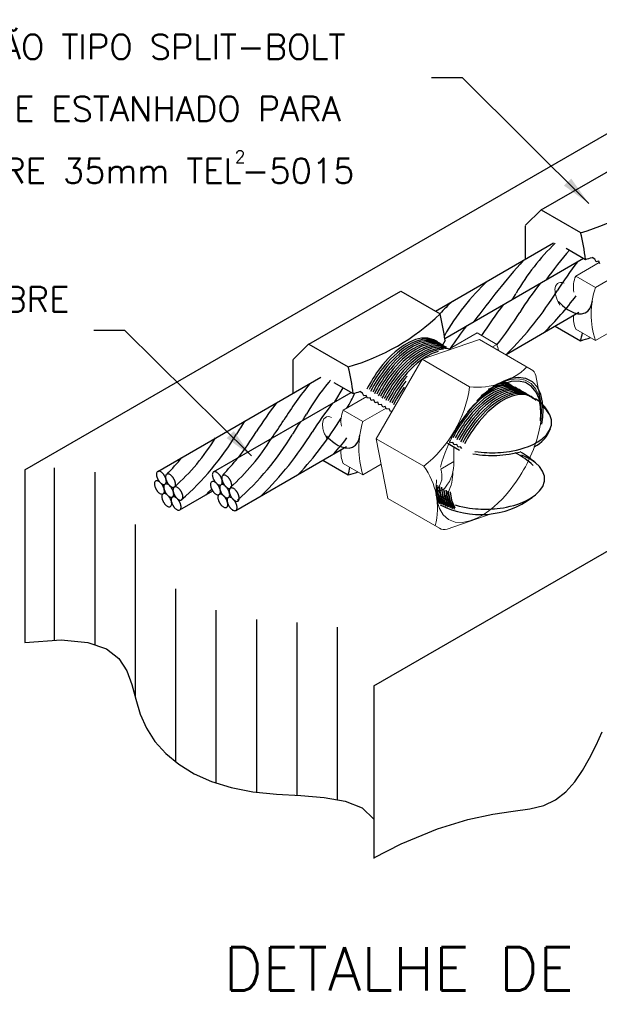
# Model space of a CAD drawing. Header units: millimetres. Extents: x 659 to 1031, y -73 to 11.
# Tile 103 of 141: x 946.49 to 951.15, y -65.43 to -57.5. Entities that reach past the tile are written whole.
import ezdxf

# ---------------------------------------------------------------- set-up
doc = ezdxf.new("R2010")
doc.units = ezdxf.units.MM
doc.header["$MEASUREMENT"] = 0
doc.linetypes.add('NULL', pattern=[0])
for name, color, linetype, lineweight in [('C01', 1, 'Continuous', 30), ('C02', 2, 'Continuous', 30), ('C025', 54, 'Continuous', 5), ('C03', 3, 'Continuous', 30), ('C04', 4, 'Continuous', 30)]:
    doc.layers.add(name, color=color, linetype=linetype, lineweight=lineweight)
doc.styles.add('ROMANS', font='ROMANS')

msp = doc.modelspace()

# ---------------------------------------------------------------- hatches: boundary and pattern name
at = {"layer": 'C02', "linetype": 'Continuous'}
for points in [[(950.9281, -58.7747), (950.8707, -58.8317), (951.0703, -58.9752), (950.9281, -58.7747), (950.9281, -58.7747)], [(948.2104, -60.8088), (948.1531, -60.8657), (948.3525, -61.0092), (948.2103, -60.8088), (948.2103, -60.8088)]]:
    msp.add_hatch(color=2, dxfattribs=at).paths.add_polyline_path(points)

# ---------------------------------------------------------------- linework, layer by layer
at = {"layer": 'C01'}
for p, q in [((949.0234, -60.5743), (949.0908, -60.4601)), ((946.7644, -61.1045), (946.7644, -62.4953)), ((947.0902, -61.1385), (947.0902, -62.5293)), ((947.4159, -61.5608), (947.4159, -62.9516)), ((947.7416, -62.0797), (947.7416, -63.4705)), ((948.0673, -62.2517), (948.0673, -63.6425)), ((948.3931, -62.3256), (948.3931, -63.7164)), ((948.7188, -62.3514), (948.7188, -63.7422)), ((949.0444, -62.3876), (949.0444, -63.7785))]:
    msp.add_line(p, q, dxfattribs=at)
for points in [[(949.8619, -60.102), (949.8221, -60.0737), (949.7748, -60.0599), (949.7239, -60.0604), (949.6732, -60.0724), (949.6256, -60.0923), (949.5825, -60.1169), (949.5442, -60.1436), (949.5106, -60.1708), (949.4811, -60.1977), (949.4551, -60.2238), (949.432, -60.2489), (949.4114, -60.2731), (949.3927, -60.2964), (949.3757, -60.3189), (949.36, -60.3409), (949.3455, -60.3625), (949.3317, -60.3839), (949.3187, -60.4054), (949.3063, -60.427), (949.2942, -60.4489), (949.2826, -60.4716)], [(949.8762, -60.1106), (949.8368, -60.0829), (949.79, -60.0694), (949.7399, -60.0697), (949.6899, -60.0813), (949.6428, -60.1008), (949.6001, -60.1248), (949.562, -60.1511), (949.5286, -60.1779), (949.499, -60.2045), (949.473, -60.2303), (949.45, -60.2552), (949.4293, -60.2791), (949.4106, -60.3022), (949.3937, -60.3246), (949.3781, -60.3463), (949.3634, -60.3677), (949.3497, -60.3889), (949.3368, -60.4099), (949.3243, -60.4312), (949.3124, -60.4528), (949.3008, -60.4749)], [(949.8616, -60.0972), (949.8151, -60.0802), (949.764, -60.078), (949.7126, -60.0882), (949.6638, -60.1072), (949.6195, -60.1314), (949.5801, -60.1581), (949.5454, -60.1856), (949.5151, -60.2129), (949.4884, -60.2393), (949.4648, -60.2648), (949.4437, -60.2893), (949.4247, -60.3129), (949.4073, -60.3357), (949.3915, -60.358), (949.3767, -60.3798), (949.3628, -60.4015), (949.3496, -60.4231), (949.3369, -60.4449), (949.3248, -60.467), (949.313, -60.4899)], [(949.9036, -60.1257), (949.8615, -60.0984), (949.8118, -60.0866), (949.759, -60.0896), (949.7074, -60.1041), (949.6593, -60.1261), (949.6163, -60.1523), (949.5784, -60.1801), (949.5452, -60.2082), (949.5162, -60.2356), (949.4907, -60.2621), (949.468, -60.2875), (949.4478, -60.312), (949.4294, -60.3356), (949.4127, -60.3586), (949.3972, -60.381), (949.3827, -60.4031), (949.369, -60.4252), (949.356, -60.4474), (949.3434, -60.4699), (949.3313, -60.493)], [(949.8926, -60.1151), (949.8461, -60.098), (949.795, -60.0956), (949.7435, -60.1058), (949.6947, -60.1248), (949.6503, -60.149), (949.6108, -60.1758), (949.5762, -60.2032), (949.5458, -60.2305), (949.519, -60.257), (949.4955, -60.2825), (949.4744, -60.307), (949.4553, -60.3306), (949.438, -60.3535), (949.422, -60.3758), (949.4072, -60.3976), (949.3933, -60.4193), (949.3801, -60.4409), (949.3676, -60.4627), (949.3553, -60.4849), (949.3435, -60.5078)], [(949.8726, -60.1095), (949.8223, -60.104), (949.7706, -60.1116), (949.7211, -60.1288), (949.6757, -60.152), (949.635, -60.1783), (949.5994, -60.2058), (949.5681, -60.2331), (949.5405, -60.2597), (949.5162, -60.2854), (949.4946, -60.3101), (949.4752, -60.3339), (949.4575, -60.3569), (949.4413, -60.3793), (949.4263, -60.4012), (949.4121, -60.4228), (949.3988, -60.4444), (949.3861, -60.4661), (949.3738, -60.4882), (949.3619, -60.5108)], [(949.9231, -60.1332), (949.8766, -60.1161), (949.8256, -60.1138), (949.774, -60.124), (949.7252, -60.1429), (949.6808, -60.1671), (949.6414, -60.1939), (949.6067, -60.2214), (949.5763, -60.2487), (949.5496, -60.2751), (949.526, -60.3007), (949.5049, -60.3252), (949.4858, -60.3488), (949.4685, -60.3716), (949.4525, -60.3939), (949.4377, -60.4158), (949.4238, -60.4374), (949.4106, -60.4591), (949.3981, -60.4809), (949.3859, -60.5031), (949.374, -60.5259)], [(949.9031, -60.1277), (949.8528, -60.1221), (949.8011, -60.1297), (949.7516, -60.1469), (949.7062, -60.1702), (949.6655, -60.1965), (949.6299, -60.2239), (949.5986, -60.2513), (949.571, -60.2779), (949.5468, -60.3036), (949.5251, -60.3283), (949.5057, -60.3521), (949.488, -60.3751), (949.4718, -60.3974), (949.4568, -60.4193), (949.4426, -60.441), (949.4293, -60.4626), (949.4166, -60.4843), (949.4043, -60.5063), (949.3925, -60.5289)], [(949.9536, -60.1514), (949.9071, -60.1343), (949.8561, -60.132), (949.8046, -60.1422), (949.7557, -60.1611), (949.7113, -60.1853), (949.6719, -60.2121), (949.6372, -60.2396), (949.6068, -60.2669), (949.5801, -60.2933), (949.5565, -60.3188), (949.5354, -60.3434), (949.5164, -60.367), (949.499, -60.3898), (949.483, -60.4121), (949.4683, -60.434), (949.4543, -60.4556), (949.4412, -60.4773), (949.4286, -60.4991), (949.4164, -60.5213), (949.4045, -60.5441)], [(949.9336, -60.1458), (949.8833, -60.1403), (949.8317, -60.1479), (949.7821, -60.1651), (949.7367, -60.1884), (949.696, -60.2147), (949.6604, -60.2421), (949.6292, -60.2694), (949.6016, -60.2961), (949.5773, -60.3217), (949.5557, -60.3464), (949.5363, -60.3702), (949.5186, -60.3932), (949.5023, -60.4156), (949.4873, -60.4375), (949.4731, -60.4591), (949.4598, -60.4807), (949.4471, -60.5024), (949.4348, -60.5245), (949.423, -60.5471)], [(949.8987, -60.1487), (949.8463, -60.1565), (949.7961, -60.1742), (949.7501, -60.1979), (949.7092, -60.2247), (949.6733, -60.2525), (949.642, -60.2802), (949.6144, -60.3072), (949.5901, -60.3332), (949.5685, -60.3581), (949.549, -60.3821), (949.5313, -60.4053), (949.515, -60.4279), (949.5, -60.4501), (949.4858, -60.472), (949.4724, -60.494), (949.4596, -60.5161), (949.4473, -60.5385), (949.4354, -60.5617)], [(949.8566, -60.1668), (949.8077, -60.1848), (949.7631, -60.2083), (949.7233, -60.2346), (949.6884, -60.2619), (949.6576, -60.289), (949.6306, -60.3154), (949.6067, -60.3408), (949.5853, -60.3653), (949.5662, -60.3888), (949.5487, -60.4116), (949.5326, -60.4338), (949.5177, -60.4556), (949.5038, -60.4771), (949.4905, -60.4985), (949.4779, -60.5201), (949.4658, -60.542), (949.454, -60.5644)], [(949.6073, -60.3663), (949.5862, -60.3917), (949.5673, -60.4161), (949.5499, -60.4398), (949.5339, -60.463), (949.519, -60.4858), (949.505, -60.5087), (949.4916, -60.5316), (949.4788, -60.555), (949.4663, -60.5791)], [(949.5977, -60.4055), (949.58, -60.4285), (949.5638, -60.4508), (949.5488, -60.4727), (949.5347, -60.4943), (949.5214, -60.5159), (949.5087, -60.5376), (949.4965, -60.5596), (949.4846, -60.5822)], [(950.4799, -60.4615), (950.4354, -60.435), (950.3837, -60.4251), (950.3295, -60.4303)], [(950.4695, -60.4573), (950.4246, -60.4279), (950.3712, -60.4163)], [(950.4625, -60.4571), (950.4312, -60.4304), (950.3938, -60.4136)], [(949.5824, -60.4562), (949.5659, -60.48), (949.5505, -60.5034), (949.536, -60.5267), (949.5223, -60.5501), (949.5092, -60.574), (949.4963, -60.5985)], [(950.5488, -60.5038), (950.5081, -60.4749), (950.4595, -60.4613), (950.4073, -60.4625), (950.3557, -60.4755), (950.3075, -60.4965), (950.264, -60.522), (950.2256, -60.5494), (950.1919, -60.5773), (950.1625, -60.6046), (950.1365, -60.6311), (950.1135, -60.6566), (950.093, -60.681), (950.0745, -60.7046), (950.0575, -60.7275), (950.0419, -60.7498), (950.0272, -60.7719), (950.0134, -60.7937), (950.0004, -60.8156), (949.9879, -60.8379), (949.9757, -60.8606)], [(950.5641, -60.5127), (950.5239, -60.4842), (950.4761, -60.4704), (950.4247, -60.4712), (950.3735, -60.4836), (950.3257, -60.504), (950.2823, -60.5289), (950.244, -60.5559), (950.2103, -60.5834), (950.1808, -60.6105), (950.1549, -60.6368), (950.1318, -60.6621), (950.1112, -60.6863), (950.0927, -60.7097), (950.0756, -60.7325), (950.0599, -60.7546), (950.0453, -60.7764), (950.0316, -60.798), (950.0186, -60.8196), (950.0061, -60.8415), (949.994, -60.8638)], [(950.5795, -60.5216), (950.5387, -60.4927), (950.4901, -60.4792), (950.438, -60.4803), (950.3864, -60.4934), (950.338, -60.5144), (950.2946, -60.5399), (950.2561, -60.5674), (950.2224, -60.5952), (950.193, -60.6226), (950.1671, -60.649), (950.144, -60.6745), (950.1235, -60.699), (950.105, -60.7226), (950.088, -60.7455), (950.0724, -60.7678), (950.0577, -60.7898), (950.0441, -60.8117), (950.0309, -60.8337), (950.0184, -60.8559), (950.0062, -60.8787)], [(950.5947, -60.5304), (950.5546, -60.5019), (950.5067, -60.4881), (950.4554, -60.4888), (950.4043, -60.5012), (950.3564, -60.5216), (950.3131, -60.5465), (950.2748, -60.5735), (950.2412, -60.601), (950.2117, -60.6281), (950.1857, -60.6543), (950.1626, -60.6795), (950.1421, -60.7038), (950.1234, -60.7272), (950.1064, -60.7499), (950.0907, -60.7721), (950.0762, -60.7938), (950.0624, -60.8154), (950.0493, -60.837), (950.0369, -60.8589), (950.0248, -60.8812)], [(950.6101, -60.5393), (950.5693, -60.5105), (950.5209, -60.4969), (950.4689, -60.498), (950.4172, -60.511), (950.369, -60.5319), (950.3256, -60.5573), (950.2871, -60.5847), (950.2534, -60.6126), (950.224, -60.6399), (950.1981, -60.6664), (950.1752, -60.6918), (950.1545, -60.7162), (950.136, -60.7398), (950.119, -60.7627), (950.1034, -60.785), (950.0887, -60.807), (950.0751, -60.8288), (950.062, -60.8507), (950.0494, -60.873), (950.0372, -60.8956)], [(950.6255, -60.5482), (950.5852, -60.5195), (950.5372, -60.5058), (950.4856, -60.5067), (950.4344, -60.5192), (950.3865, -60.5397), (950.3431, -60.5648), (950.3047, -60.5919), (950.2711, -60.6194), (950.2416, -60.6466), (950.2156, -60.6729), (950.1926, -60.6982), (950.172, -60.7225), (950.1534, -60.7459), (950.1365, -60.7687), (950.1207, -60.7909), (950.1062, -60.8127), (950.0924, -60.8344), (950.0793, -60.8561), (950.0669, -60.878), (950.0548, -60.9004)], [(950.5334, -60.495), (950.4917, -60.4657), (950.4419, -60.4523), (950.3885, -60.4542), (950.3361, -60.4683), (950.2871, -60.4903), (950.2433, -60.5167), (950.2047, -60.5449), (950.1711, -60.5733), (950.1417, -60.6011), (950.116, -60.6279), (950.093, -60.6537)], [(950.5181, -60.4862), (950.4786, -60.458), (950.4319, -60.4441), (950.3813, -60.4442), (950.3312, -60.4558), (950.2837, -60.4753), (950.2407, -60.4995), (950.2025, -60.5259)], [(950.5013, -60.4804), (950.4603, -60.4515), (950.4115, -60.4379), (950.359, -60.4393), (950.3071, -60.4526), (950.2587, -60.4738)], [(950.6453, -60.5617), (950.6058, -60.531), (950.558, -60.5154), (950.5061, -60.5149), (950.4542, -60.5266), (950.4054, -60.5468), (950.3613, -60.5718), (950.3223, -60.5991), (950.288, -60.627), (950.2581, -60.6544), (950.2317, -60.681), (950.2084, -60.7066), (950.1876, -60.7312), (950.1688, -60.7549), (950.1516, -60.7778), (950.1359, -60.8002), (950.1211, -60.8223), (950.1073, -60.8441), (950.0941, -60.8661), (950.0815, -60.8882), (950.0693, -60.9109)], [(949.8395, -61.2448), (949.8456, -61.2985), (949.8607, -61.3511), (949.8871, -61.3977)], [(949.8464, -61.2431), (949.8528, -61.3006), (949.8696, -61.3566), (949.8993, -61.4053)], [(949.8617, -61.2507), (949.8672, -61.3046), (949.8816, -61.3575), (949.9072, -61.4049)], [(949.8674, -61.2555), (949.874, -61.3122), (949.8907, -61.3674), (949.9202, -61.4153)], [(949.8826, -61.2616), (949.8925, -61.3356), (949.921, -61.4046)], [(949.8849, -61.2698), (949.8922, -61.3235), (949.9091, -61.3753), (949.9371, -61.4204)], [(949.9, -61.2767), (949.9117, -61.3496), (949.9423, -61.416)], [(949.9038, -61.2816), (949.9115, -61.3339), (949.9283, -61.3842), (949.9558, -61.428)], [(949.9186, -61.2834), (949.9297, -61.3545), (949.9585, -61.42)], [(949.9209, -61.2882), (949.9286, -61.3402), (949.9453, -61.3903), (949.9728, -61.4337)], [(949.9358, -61.292), (949.9467, -61.3601), (949.9736, -61.4231)], [(949.9379, -61.2984), (949.9532, -61.3732), (949.9894, -61.4386)], [(949.9525, -61.2969), (949.9634, -61.365), (949.9904, -61.428)], [(949.8378, -61.3207), (949.8536, -61.3604), (949.8768, -61.3951)], [(949.8434, -61.352), (949.8547, -61.3725), (949.8682, -61.3911)]]:
    msp.add_lwpolyline(points, dxfattribs=at)
for centre, radius, start, end in [((952.0963, -60.6316), 1.8618, 134.118, 149.863), ((952.9745, -61.152), 2.7363, 138.837, 145.204), ((956.3717, -64.5356), 7.7468, 138.808, 143.492), ((953.6989, -61.5291), 3.4264, 142.543, 147.304), ((951.5258, -60.9609), 1.8618, 132.961, 150.395), ((953.3973, -61.7032), 3.4264, 142.543, 147.304), ((948.4669, -58.2227), 2.763, 314.665, 328.21), ((948.9133, -58.7934), 1.8138, 328.274, 330.127), ((951.2405, -61.1256), 1.8618, 132.961, 137.334), ((953.1008, -61.8744), 3.4264, 142.543, 147.625), ((948.7686, -58.0486), 2.763, 314.665, 322.799), ((948.1653, -58.3968), 2.763, 321.552, 328.21), ((952.8043, -62.0456), 3.4264, 142.543, 146.28), ((950.9753, -62.1919), 2.7833, 140.607, 148.094), ((950.4064, -61.6072), 1.8618, 140.306, 149.863), ((950.4064, -61.6072), 1.8618, 139.562, 140.306), ((946.7201, -59.2706), 2.7572, 330.607, 333.454), ((951.2747, -62.665), 3.4264, 142.543, 147.304), ((951.7249, -62.6688), 3.4264, 142.543, 147.304), ((950.0537, -61.9139), 2.1183, 146.012, 149.342), ((946.2699, -59.2668), 2.7572, 324.491, 328.172), ((950.5039, -61.9177), 2.1183, 146.012, 149.342), ((946.7201, -59.2706), 2.7572, 316.848, 328.658), ((947.2234, -59.769), 1.8138, 328.274, 330.127), ((946.0426, -59.3586), 2.763, 323.005, 328.21), ((946.4928, -59.3624), 2.763, 314.665, 328.21), ((946.5864, -59.9618), 1.7306, 311.404, 328.596), ((946.3693, -59.7199), 2.17, 310.883, 329.117), ((947.0366, -59.9656), 1.7306, 311.404, 328.596), ((946.8195, -59.7238), 2.17, 310.883, 329.117), ((947.6736, -59.7728), 1.8138, 317.783, 323.01), ((945.4417, -59.0604), 3.0617, 316.771, 320.189), ((945.8918, -59.0642), 3.0617, 316.771, 320.189), ((946.0426, -59.3586), 2.763, 314.71, 316.074)]:
    msp.add_arc(centre, radius, start, end, dxfattribs=at)
at = {"layer": 'C02'}
for p, q in [((946.5284, -61.1211), (952.4124, -57.7217)), ((950.0521, -57.9633), (949.8021, -57.9633)), ((951.0703, -58.9752), (950.0521, -57.9633)), ((950.6873, -59.0274), (951.4272, -58.6001)), ((950.5581, -59.1537), (950.6886, -59.0251)), ((950.6873, -59.0274), (951.0046, -59.2106)), ((950.5576, -59.157), (950.5576, -59.4248)), ((949.8344, -59.8424), (950.7864, -59.2927)), ((950.8884, -59.3359), (951.0444, -59.426)), ((949.9099, -60.0625), (951.0283, -59.4168)), ((951.1199, -59.4232), (951.0973, -59.4101)), ((951.1298, -59.4447), (951.1199, -59.4232)), ((951.1506, -59.4408), (951.1298, -59.4447)), ((951.1603, -59.4627), (951.1505, -59.4412)), ((948.8148, -60.1084), (949.5549, -59.6811)), ((949.5549, -59.6811), (949.8723, -59.8644)), ((950.4041, -60.1908), (950.9905, -59.8522)), ((947.3344, -59.9973), (947.0844, -59.9973)), ((948.3525, -61.0092), (947.3344, -59.9973)), ((950.7997, -59.9624), (951.0046, -60.0808)), ((948.6857, -60.2347), (948.8163, -60.1061)), ((948.8148, -60.1084), (949.1323, -60.2917)), ((949.9127, -60.0794), (949.8923, -60.1169)), ((948.6853, -60.238), (948.6853, -60.5058)), ((947.5977, -61.1338), (948.913, -60.3744)), ((949.016, -60.4169), (949.1721, -60.5071)), ((948.0479, -61.1376), (949.156, -60.4978)), ((949.2476, -60.5042), (949.225, -60.4911)), ((949.2573, -60.5257), (949.2476, -60.5042)), ((949.2783, -60.5218), (949.2573, -60.5257)), ((949.288, -60.5437), (949.2782, -60.5222)), ((949.3088, -60.54), (949.2878, -60.5438)), ((949.3185, -60.5617), (949.3088, -60.54)), ((949.3392, -60.5581), (949.3184, -60.562)), ((949.3489, -60.5799), (949.3392, -60.5581)), ((949.3698, -60.5763), (949.3488, -60.5802)), ((949.3794, -60.5981), (949.3698, -60.5763)), ((949.4003, -60.5945), (949.3793, -60.5984)), ((949.4104, -60.6155), (949.4006, -60.594)), ((949.4313, -60.6117), (949.4104, -60.6155)), ((949.4409, -60.6335), (949.4313, -60.6117)), ((949.4619, -60.6296), (949.4409, -60.6335)), ((949.4717, -60.6511), (949.4619, -60.6296)), ((949.4865, -60.6484), (949.4717, -60.6511)), ((949.9553, -60.9033), (949.9482, -60.8873)), ((949.9762, -60.8994), (949.9553, -60.9033)), ((949.9861, -60.9207), (949.9762, -60.8994)), ((948.2269, -61.4477), (949.1182, -60.9332)), ((950.0275, -60.9646), (949.9325, -60.9092)), ((950.007, -60.917), (949.9861, -60.9207)), ((950.0172, -60.9374), (950.007, -60.917)), ((950.0377, -60.9346), (950.0172, -60.9374)), ((950.0466, -60.9482), (950.0377, -60.9346)), ((948.9272, -61.0434), (949.1323, -61.1617)), ((946.5284, -61.1211), (946.5284, -62.5119)), ((947.7764, -61.4435), (948.0411, -61.2907)), ((949.876, -61.3536), (949.8589, -61.3437)), ((949.923, -61.3417), (949.9091, -61.3337)), ((949.3397, -62.8606), (949.3397, -64.2509))]:
    msp.add_line(p, q, dxfattribs=at)
at = {"layer": 'C02', "color": 2}
msp.add_line((949.3397, -62.8606), (955.2611, -59.4418), dxfattribs=at)
at = {"layer": 'C02'}
for points in [[(950.8269, -59.7656), (950.8417, -59.7808), (950.8584, -59.7964), (950.8776, -59.8124), (950.8994, -59.8283), (950.9242, -59.8431), (950.9518, -59.8554), (950.9814, -59.8633), (951.0114, -59.8646), (951.0396, -59.8575), (951.0635, -59.8416), (951.0813, -59.8182), (951.0929, -59.7902), (951.0989, -59.7602)], [(950.6821, -60.7261), (950.6849, -60.6694), (950.6814, -60.6097), (950.6691, -60.5497), (950.6453, -60.4941), (950.6089, -60.4486), (950.5605, -60.4184), (950.504, -60.406), (950.4441, -60.4104), (950.3854, -60.4276), (950.3308, -60.4533), (950.2819, -60.4835), (950.2388, -60.5154), (950.2011, -60.5475), (950.1681, -60.5789), (950.1389, -60.6091), (950.1132, -60.638), (950.0901, -60.6657), (950.0692, -60.6924), (950.0502, -60.7183), (950.0326, -60.7434), (950.0161, -60.7682), (950.0006, -60.7928), (949.9858, -60.8173), (949.9717, -60.8422), (949.958, -60.8675)], [(950.6917, -60.7523), (950.6989, -60.6976), (950.7015, -60.6382), (950.6975, -60.5757), (950.6835, -60.5132), (950.6566, -60.4562), (950.616, -60.4114), (950.563, -60.3843), (950.5022, -60.3767), (950.4396, -60.3862), (950.3795, -60.4081), (950.3248, -60.4374), (950.2766, -60.4701), (950.2345, -60.5038), (950.1979, -60.537)], [(950.153, -60.973), (950.1786, -60.9766), (950.203, -60.9793), (950.2264, -60.9812), (950.2491, -60.9825), (950.2714, -60.9833), (950.2933, -60.9836), (950.3152, -60.9832), (950.3374, -60.9824), (950.3599, -60.9811), (950.3831, -60.9791), (950.4071, -60.9764), (950.4324, -60.9728), (950.459, -60.9682), (950.4873, -60.9623), (950.5176, -60.9547), (950.55, -60.945), (950.5846, -60.9326), (950.6211, -60.9167), (950.6586, -60.8964), (950.6956, -60.8709), (950.7289, -60.8395), (950.7549, -60.8025), (950.7694, -60.7613), (950.7695, -60.7184), (950.7554, -60.6771), (950.7295, -60.6401), (950.6962, -60.6087)], [(948.9546, -60.8466), (948.9694, -60.8618), (948.9861, -60.8775), (949.0052, -60.8935), (949.0271, -60.9093), (949.0519, -60.9241), (949.0795, -60.9364), (949.1091, -60.9443), (949.139, -60.9457), (949.1672, -60.9385), (949.1912, -60.9226), (949.209, -60.8993), (949.2206, -60.8712), (949.2266, -60.8412)], [(950.1368, -60.9915), (950.1637, -60.9958), (950.1895, -60.9991), (950.2141, -61.0015), (950.238, -61.0033), (950.2615, -61.0044), (950.2845, -61.0049), (950.3075, -61.0048), (950.3306, -61.0041), (950.354, -61.0029), (950.3778, -61.001), (950.4023, -60.9984), (950.4279, -60.995), (950.4546, -60.9906), (950.4827, -60.985), (950.5125, -60.9779)], [(949.9943, -61.404), (950.0256, -61.4126), (950.0549, -61.4193), (950.0824, -61.4246), (950.1083, -61.4286), (950.1328, -61.4317), (950.1563, -61.4341), (950.1788, -61.4357), (950.2009, -61.4368), (950.2227, -61.4373), (950.2441, -61.4373), (950.2657, -61.4369), (950.2876, -61.4359), (950.3098, -61.4344), (950.3328, -61.4322), (950.3567, -61.4294), (950.3818, -61.4256), (950.4083, -61.4208), (950.4365, -61.4147), (950.4667, -61.4069), (950.4988, -61.3969), (950.5331, -61.3842), (950.5691, -61.368), (950.6061, -61.3475), (950.642, -61.3219), (950.6743, -61.2906), (950.6991, -61.2539), (950.7126, -61.2133), (950.7124, -61.1712), (950.6982, -61.1307), (950.673, -61.0944), (950.6403, -61.0635), (950.604, -61.0383), (950.5669, -61.0182), (950.5308, -61.0024)], [(947.6575, -61.2373), (947.6615, -61.234), (947.6644, -61.2295), (947.6663, -61.2243), (947.6672, -61.2188), (947.6675, -61.2135), (947.6671, -61.2084), (947.6665, -61.2037), (947.6657, -61.1994), (947.6647, -61.1955), (947.6636, -61.1919), (947.6625, -61.1886), (947.6613, -61.1855), (947.6602, -61.1827), (947.6589, -61.18), (947.6577, -61.1775), (947.6565, -61.175), (947.6553, -61.1726), (947.6539, -61.1703), (947.6526, -61.168), (947.6511, -61.1657), (947.6497, -61.1635), (947.6481, -61.1611), (947.6464, -61.1588), (947.6444, -61.1563), (947.6423, -61.1538), (947.64, -61.1512), (947.6375, -61.1485), (947.6346, -61.1457), (947.6313, -61.1428), (947.6276, -61.1399), (947.6233, -61.1371), (947.6185, -61.1346), (947.6134, -61.1326), (947.6079, -61.1316), (947.6025, -61.1319), (947.5977, -61.1338), (947.5936, -61.1371), (947.5907, -61.1416), (947.5889, -61.1468), (947.5879, -61.1523), (947.5876, -61.1576), (947.588, -61.1627), (947.5886, -61.1674), (947.5895, -61.1717), (947.5905, -61.1756), (947.5916, -61.1792), (947.5927, -61.1825), (947.5939, -61.1855), (947.595, -61.1884), (947.5962, -61.1911), (947.5974, -61.1936), (947.5986, -61.1961), (947.5999, -61.1985), (947.6012, -61.2008), (947.6025, -61.2031), (947.604, -61.2054), (947.6055, -61.2076), (947.6071, -61.21), (947.6088, -61.2123), (947.6107, -61.2148), (947.6128, -61.2173), (947.6151, -61.2199), (947.6177, -61.2226), (947.6205, -61.2254), (947.6238, -61.2283), (947.6276, -61.2312), (947.6318, -61.234), (947.6366, -61.2365), (947.6417, -61.2385), (947.6472, -61.2395), (947.6526, -61.2392), (947.6575, -61.2373)], [(948.1077, -61.2413), (948.1117, -61.238), (948.1147, -61.2335), (948.1166, -61.2282), (948.1174, -61.2228), (948.1177, -61.2174), (948.1174, -61.2123), (948.1167, -61.2076), (948.1158, -61.2033), (948.1149, -61.1994), (948.1138, -61.1958), (948.1127, -61.1925), (948.1116, -61.1895), (948.1104, -61.1866), (948.1093, -61.1839), (948.108, -61.1814), (948.1068, -61.1789), (948.1055, -61.1765), (948.1041, -61.1742), (948.1028, -61.1719), (948.1014, -61.1696), (948.0999, -61.1673), (948.0983, -61.165), (948.0966, -61.1626), (948.0946, -61.1602), (948.0925, -61.1577), (948.0903, -61.155), (948.0878, -61.1523), (948.0848, -61.1495), (948.0815, -61.1466), (948.0778, -61.1437), (948.0735, -61.1409), (948.0687, -61.1384), (948.0636, -61.1364), (948.0581, -61.1354), (948.0527, -61.1357), (948.0479, -61.1376), (948.0438, -61.1409), (948.0408, -61.1454), (948.0389, -61.1507), (948.0381, -61.1561), (948.0378, -61.1615), (948.0381, -61.1666), (948.0388, -61.1713), (948.0397, -61.1756), (948.0407, -61.1795), (948.0417, -61.1831), (948.0428, -61.1864), (948.0439, -61.1895), (948.0452, -61.1923), (948.0463, -61.195), (948.0475, -61.1975), (948.0487, -61.2), (948.05, -61.2024), (948.0514, -61.2047), (948.0527, -61.207), (948.0541, -61.2093), (948.0557, -61.2116), (948.0573, -61.2139), (948.059, -61.2163), (948.0609, -61.2187), (948.063, -61.2213), (948.0652, -61.2239), (948.0677, -61.2266), (948.0707, -61.2294), (948.074, -61.2323), (948.0778, -61.2352), (948.082, -61.238), (948.0868, -61.2405), (948.0919, -61.2425), (948.0974, -61.2435), (948.1028, -61.2432), (948.1077, -61.2413)], [(947.6416, -61.3142), (947.6456, -61.3109), (947.6486, -61.3064), (947.6504, -61.3011), (947.6514, -61.2957), (947.6516, -61.2903), (947.6512, -61.2852), (947.6506, -61.2806), (947.6498, -61.2763), (947.6488, -61.2724), (947.6477, -61.2688), (947.6466, -61.2655), (947.6454, -61.2624), (947.6443, -61.2596), (947.6431, -61.2569), (947.6418, -61.2543), (947.6406, -61.2519), (947.6394, -61.2495), (947.6381, -61.2472), (947.6367, -61.2449), (947.6353, -61.2426), (947.6338, -61.2403), (947.6322, -61.238), (947.6305, -61.2356), (947.6285, -61.2332), (947.6265, -61.2307), (947.6241, -61.2281), (947.6216, -61.2253), (947.6188, -61.2225), (947.6155, -61.2196), (947.6117, -61.2167), (947.6074, -61.2139), (947.6027, -61.2114), (947.5975, -61.2095), (947.592, -61.2085), (947.5867, -61.2088), (947.5818, -61.2106), (947.5778, -61.214), (947.5748, -61.2185), (947.573, -61.2237), (947.572, -61.2291), (947.5718, -61.2345), (947.5721, -61.2396), (947.5728, -61.2443), (947.5736, -61.2486), (947.5746, -61.2525), (947.5757, -61.2561), (947.5768, -61.2594), (947.578, -61.2624), (947.5791, -61.2653), (947.5803, -61.2679), (947.5815, -61.2705), (947.5828, -61.273), (947.584, -61.2753), (947.5853, -61.2777), (947.5867, -61.2799), (947.5881, -61.2822), (947.5896, -61.2845), (947.5912, -61.2868), (947.5929, -61.2892), (947.5948, -61.2917), (947.5969, -61.2942), (947.5992, -61.2968), (947.6018, -61.2995), (947.6046, -61.3023), (947.6079, -61.3052), (947.6117, -61.3081), (947.616, -61.3109), (947.6207, -61.3134), (947.6259, -61.3153), (947.6313, -61.3163), (947.6367, -61.316), (947.6416, -61.3142)], [(947.7311, -61.2598), (947.7351, -61.2565), (947.738, -61.252), (947.7399, -61.2467), (947.7408, -61.2413), (947.7411, -61.2359), (947.7407, -61.2308), (947.7401, -61.2262), (947.7393, -61.2219), (947.7383, -61.218), (947.7372, -61.2144), (947.7361, -61.2111), (947.7349, -61.208), (947.7338, -61.2052), (947.7325, -61.2025), (947.7313, -61.1999), (947.7301, -61.1975), (947.7289, -61.1951), (947.7275, -61.1928), (947.7262, -61.1905), (947.7247, -61.1882), (947.7233, -61.1859), (947.7217, -61.1836), (947.72, -61.1812), (947.718, -61.1788), (947.7159, -61.1763), (947.7136, -61.1736), (947.7111, -61.1709), (947.7083, -61.1681), (947.705, -61.1652), (947.7012, -61.1623), (947.6969, -61.1595), (947.6921, -61.157), (947.687, -61.1551), (947.6815, -61.1541), (947.6761, -61.1544), (947.6713, -61.1562), (947.6672, -61.1595), (947.6643, -61.1641), (947.6625, -61.1693), (947.6615, -61.1747), (947.6613, -61.1801), (947.6616, -61.1852), (947.6622, -61.1899), (947.6631, -61.1942), (947.6641, -61.1981), (947.6652, -61.2017), (947.6663, -61.205), (947.6675, -61.208), (947.6686, -61.2108), (947.6698, -61.2135), (947.671, -61.2161), (947.6722, -61.2185), (947.6735, -61.2209), (947.6748, -61.2232), (947.6761, -61.2255), (947.6776, -61.2278), (947.6791, -61.2301), (947.6807, -61.2324), (947.6824, -61.2348), (947.6843, -61.2372), (947.6864, -61.2397), (947.6887, -61.2424), (947.6913, -61.2451), (947.6941, -61.2479), (947.6974, -61.2508), (947.7012, -61.2537), (947.7054, -61.2565), (947.7102, -61.259), (947.7153, -61.2609), (947.7208, -61.2619), (947.7262, -61.2616), (947.7311, -61.2598)], [(948.093, -61.3203), (948.097, -61.3169), (948.1001, -61.3124), (948.1019, -61.3072), (948.1028, -61.3017), (948.103, -61.2964), (948.1028, -61.2913), (948.1021, -61.2866), (948.1012, -61.2823), (948.1002, -61.2784), (948.0991, -61.2748), (948.098, -61.2715), (948.0969, -61.2684), (948.0957, -61.2655), (948.0946, -61.2628), (948.0934, -61.2603), (948.0922, -61.2578), (948.0908, -61.2555), (948.0895, -61.2531), (948.0881, -61.2509), (948.0868, -61.2486), (948.0852, -61.2463), (948.0836, -61.244), (948.0819, -61.2416), (948.08, -61.2391), (948.0779, -61.2366), (948.0757, -61.234), (948.0731, -61.2313), (948.0702, -61.2285), (948.0669, -61.2256), (948.0631, -61.2227), (948.0588, -61.2199), (948.0541, -61.2173), (948.049, -61.2154), (948.0435, -61.2144), (948.0381, -61.2147), (948.0332, -61.2166), (948.0292, -61.2199), (948.0261, -61.2244), (948.0243, -61.2296), (948.0234, -61.2351), (948.0232, -61.2405), (948.0234, -61.2455), (948.0242, -61.2502), (948.025, -61.2545), (948.026, -61.2585), (948.0271, -61.2621), (948.0282, -61.2654), (948.0293, -61.2684), (948.0305, -61.2713), (948.0316, -61.274), (948.0328, -61.2765), (948.0341, -61.279), (948.0354, -61.2813), (948.0367, -61.2837), (948.0381, -61.286), (948.0394, -61.2882), (948.041, -61.2905), (948.0426, -61.2928), (948.0443, -61.2952), (948.0463, -61.2977), (948.0483, -61.3002), (948.0505, -61.3028), (948.0531, -61.3055), (948.056, -61.3084), (948.0593, -61.3113), (948.0631, -61.3142), (948.0674, -61.317), (948.0721, -61.3195), (948.0773, -61.3214), (948.0828, -61.3224), (948.0881, -61.3221), (948.093, -61.3203)], [(948.1844, -61.2689), (948.1885, -61.2656), (948.1915, -61.2611), (948.1934, -61.2558), (948.1942, -61.2504), (948.1945, -61.245), (948.1942, -61.2399), (948.1935, -61.2352), (948.1926, -61.2309), (948.1917, -61.227), (948.1906, -61.2234), (948.1895, -61.2201), (948.1884, -61.217), (948.1871, -61.2142), (948.186, -61.2115), (948.1848, -61.209), (948.1836, -61.2065), (948.1823, -61.2041), (948.1809, -61.2018), (948.1796, -61.1995), (948.1782, -61.1972), (948.1766, -61.1949), (948.175, -61.1926), (948.1733, -61.1902), (948.1714, -61.1878), (948.1693, -61.1852), (948.1671, -61.1826), (948.1646, -61.1799), (948.1616, -61.1771), (948.1583, -61.1742), (948.1545, -61.1713), (948.1503, -61.1685), (948.1455, -61.166), (948.1404, -61.164), (948.1349, -61.163), (948.1295, -61.1633), (948.1246, -61.1652), (948.1206, -61.1685), (948.1176, -61.173), (948.1157, -61.1783), (948.1149, -61.1837), (948.1146, -61.1891), (948.1149, -61.1942), (948.1156, -61.1989), (948.1165, -61.2032), (948.1174, -61.2071), (948.1185, -61.2107), (948.1196, -61.214), (948.1207, -61.217), (948.1219, -61.2199), (948.123, -61.2226), (948.1243, -61.2251), (948.1255, -61.2276), (948.1268, -61.23), (948.1282, -61.2323), (948.1295, -61.2346), (948.1309, -61.2369), (948.1324, -61.2392), (948.134, -61.2415), (948.1357, -61.2439), (948.1377, -61.2463), (948.1398, -61.2488), (948.142, -61.2515), (948.1445, -61.2542), (948.1475, -61.257), (948.1508, -61.2599), (948.1545, -61.2628), (948.1588, -61.2656), (948.1636, -61.2681), (948.1687, -61.2701), (948.1742, -61.2711), (948.1796, -61.2708), (948.1844, -61.2689)], [(947.7166, -61.3399), (947.7206, -61.3366), (947.7235, -61.3321), (947.7253, -61.3269), (947.7263, -61.3214), (947.7266, -61.3161), (947.7262, -61.311), (947.7256, -61.3063), (947.7247, -61.302), (947.7238, -61.2981), (947.7227, -61.2945), (947.7216, -61.2912), (947.7203, -61.2881), (947.7192, -61.2853), (947.718, -61.2826), (947.7168, -61.2801), (947.7156, -61.2776), (947.7144, -61.2752), (947.713, -61.2729), (947.7117, -61.2706), (947.7102, -61.2683), (947.7087, -61.2661), (947.7072, -61.2637), (947.7054, -61.2614), (947.7035, -61.2589), (947.7014, -61.2564), (947.6991, -61.2538), (947.6965, -61.2511), (947.6937, -61.2483), (947.6904, -61.2454), (947.6866, -61.2425), (947.6824, -61.2397), (947.6776, -61.2372), (947.6725, -61.2352), (947.667, -61.2342), (947.6616, -61.2345), (947.6567, -61.2364), (947.6527, -61.2397), (947.6498, -61.2442), (947.6479, -61.2494), (947.647, -61.2549), (947.6467, -61.2602), (947.6471, -61.2653), (947.6477, -61.27), (947.6486, -61.2743), (947.6495, -61.2782), (947.6506, -61.2818), (947.6517, -61.2851), (947.653, -61.2881), (947.6541, -61.291), (947.6553, -61.2937), (947.6565, -61.2962), (947.6577, -61.2987), (947.6589, -61.3011), (947.6603, -61.3034), (947.6616, -61.3057), (947.6631, -61.308), (947.6646, -61.3102), (947.6661, -61.3126), (947.6678, -61.3149), (947.6698, -61.3174), (947.6719, -61.3199), (947.6742, -61.3225), (947.6768, -61.3252), (947.6796, -61.328), (947.6829, -61.3309), (947.6866, -61.3338), (947.6909, -61.3366), (947.6957, -61.3391), (947.7008, -61.3411), (947.7063, -61.3421), (947.7117, -61.3418), (947.7166, -61.3399)], [(947.7908, -61.3634), (947.7948, -61.36), (947.7977, -61.3555), (947.7996, -61.3503), (947.8005, -61.3449), (947.8008, -61.3395), (947.8004, -61.3344), (947.7998, -61.3297), (947.799, -61.3254), (947.798, -61.3215), (947.7969, -61.3179), (947.7958, -61.3146), (947.7946, -61.3116), (947.7935, -61.3087), (947.7922, -61.3061), (947.791, -61.3035), (947.7898, -61.3011), (947.7886, -61.2987), (947.7872, -61.2964), (947.7859, -61.2941), (947.7844, -61.2918), (947.783, -61.2895), (947.7814, -61.2872), (947.7797, -61.2848), (947.7777, -61.2824), (947.7756, -61.2798), (947.7733, -61.2772), (947.7708, -61.2745), (947.7679, -61.2717), (947.7646, -61.2688), (947.7609, -61.2659), (947.7566, -61.2631), (947.7518, -61.2606), (947.7467, -61.2587), (947.7412, -61.2577), (947.7358, -61.258), (947.731, -61.2598), (947.7269, -61.2631), (947.724, -61.2676), (947.7222, -61.2729), (947.7212, -61.2783), (947.7209, -61.2837), (947.7213, -61.2888), (947.7219, -61.2934), (947.7228, -61.2977), (947.7238, -61.3016), (947.7249, -61.3052), (947.726, -61.3085), (947.7272, -61.3116), (947.7283, -61.3144), (947.7295, -61.3171), (947.7307, -61.3197), (947.7319, -61.3221), (947.7332, -61.3245), (947.7345, -61.3268), (947.7358, -61.3291), (947.7373, -61.3314), (947.7388, -61.3337), (947.7404, -61.336), (947.7421, -61.3384), (947.744, -61.3408), (947.7461, -61.3433), (947.7484, -61.3459), (947.751, -61.3487), (947.7538, -61.3515), (947.7571, -61.3544), (947.7609, -61.3573), (947.7651, -61.3601), (947.7699, -61.3626), (947.775, -61.3645), (947.7805, -61.3655), (947.7859, -61.3652), (947.7908, -61.3634)], [(948.1676, -61.345), (948.1716, -61.3417), (948.1747, -61.3372), (948.1765, -61.332), (948.1774, -61.3265), (948.1776, -61.3211), (948.1774, -61.3161), (948.1766, -61.3114), (948.1758, -61.3071), (948.1748, -61.3031), (948.1737, -61.2995), (948.1726, -61.2962), (948.1715, -61.2932), (948.1703, -61.2903), (948.1692, -61.2876), (948.168, -61.2851), (948.1667, -61.2826), (948.1654, -61.2802), (948.1641, -61.2779), (948.1627, -61.2756), (948.1614, -61.2733), (948.1598, -61.2711), (948.1582, -61.2687), (948.1565, -61.2664), (948.1545, -61.2639), (948.1525, -61.2614), (948.1503, -61.2588), (948.1477, -61.256), (948.1448, -61.2532), (948.1415, -61.2503), (948.1377, -61.2474), (948.1334, -61.2446), (948.1287, -61.2421), (948.1235, -61.2402), (948.118, -61.2392), (948.1127, -61.2395), (948.1078, -61.2413), (948.1038, -61.2447), (948.1007, -61.2491), (948.0989, -61.2544), (948.098, -61.2599), (948.0978, -61.2652), (948.098, -61.2703), (948.0988, -61.275), (948.0996, -61.2793), (948.1006, -61.2832), (948.1017, -61.2868), (948.1028, -61.2901), (948.1039, -61.2932), (948.1051, -61.2961), (948.1062, -61.2987), (948.1074, -61.3013), (948.1086, -61.3037), (948.11, -61.3061), (948.1113, -61.3084), (948.1127, -61.3107), (948.114, -61.313), (948.1156, -61.3153), (948.1172, -61.3176), (948.1189, -61.32), (948.1209, -61.3225), (948.1229, -61.325), (948.1251, -61.3276), (948.1277, -61.3303), (948.1306, -61.3331), (948.1339, -61.336), (948.1377, -61.3389), (948.142, -61.3417), (948.1467, -61.3442), (948.1519, -61.3462), (948.1573, -61.3472), (948.1627, -61.3469), (948.1676, -61.345)], [(948.2443, -61.3726), (948.2483, -61.3693), (948.2513, -61.3648), (948.2532, -61.3596), (948.254, -61.3541), (948.2543, -61.3487), (948.254, -61.3437), (948.2533, -61.339), (948.2524, -61.3347), (948.2515, -61.3307), (948.2504, -61.3271), (948.2493, -61.3238), (948.2482, -61.3208), (948.2469, -61.3179), (948.2459, -61.3152), (948.2446, -61.3127), (948.2434, -61.3102), (948.2421, -61.3078), (948.2407, -61.3055), (948.2394, -61.3032), (948.238, -61.3009), (948.2365, -61.2986), (948.2349, -61.2963), (948.2332, -61.2939), (948.2312, -61.2915), (948.2291, -61.289), (948.2269, -61.2863), (948.2244, -61.2836), (948.2214, -61.2808), (948.2181, -61.2779), (948.2144, -61.275), (948.2101, -61.2722), (948.2053, -61.2697), (948.2002, -61.2678), (948.1947, -61.2668), (948.1893, -61.2671), (948.1844, -61.2689), (948.1804, -61.2722), (948.1774, -61.2767), (948.1755, -61.282), (948.1747, -61.2874), (948.1744, -61.2928), (948.1747, -61.2979), (948.1754, -61.3026), (948.1763, -61.3069), (948.1772, -61.3108), (948.1783, -61.3144), (948.1794, -61.3177), (948.1805, -61.3208), (948.1818, -61.3236), (948.1829, -61.3263), (948.1841, -61.3289), (948.1853, -61.3313), (948.1866, -61.3337), (948.188, -61.336), (948.1893, -61.3383), (948.1907, -61.3406), (948.1923, -61.3429), (948.1938, -61.3452), (948.1956, -61.3476), (948.1975, -61.35), (948.1996, -61.3526), (948.2018, -61.3552), (948.2043, -61.3579), (948.2073, -61.3607), (948.2106, -61.3636), (948.2144, -61.3665), (948.2186, -61.3693), (948.2234, -61.3718), (948.2285, -61.3738), (948.234, -61.3748), (948.2394, -61.3745), (948.2443, -61.3726)], [(947.7007, -61.4168), (947.7047, -61.4135), (947.7076, -61.4089), (947.7095, -61.4037), (947.7104, -61.3983), (947.7107, -61.3929), (947.7103, -61.3878), (947.7097, -61.3832), (947.7089, -61.3788), (947.7079, -61.3749), (947.7068, -61.3713), (947.7057, -61.368), (947.7045, -61.365), (947.7034, -61.3622), (947.7021, -61.3595), (947.7009, -61.3569), (947.6997, -61.3545), (947.6985, -61.3521), (947.6971, -61.3498), (947.6958, -61.3475), (947.6943, -61.3452), (947.6929, -61.3429), (947.6913, -61.3406), (947.6896, -61.3382), (947.6876, -61.3358), (947.6855, -61.3333), (947.6832, -61.3306), (947.6807, -61.3279), (947.6779, -61.3251), (947.6746, -61.3222), (947.6708, -61.3193), (947.6665, -61.3165), (947.6617, -61.314), (947.6566, -61.3121), (947.6511, -61.3111), (947.6458, -61.3114), (947.6409, -61.3132), (947.6368, -61.3165), (947.6339, -61.321), (947.6321, -61.3263), (947.6311, -61.3317), (947.6309, -61.3371), (947.6312, -61.3422), (947.6318, -61.3468), (947.6327, -61.3511), (947.6337, -61.355), (947.6348, -61.3586), (947.6359, -61.3619), (947.6371, -61.365), (947.6382, -61.3678), (947.6394, -61.3705), (947.6406, -61.3731), (947.6418, -61.3755), (947.6431, -61.3779), (947.6444, -61.3802), (947.6458, -61.3825), (947.6472, -61.3848), (947.6487, -61.3871), (947.6503, -61.3894), (947.652, -61.3918), (947.6539, -61.3942), (947.656, -61.3967), (947.6583, -61.3994), (947.6609, -61.4021), (947.6637, -61.4049), (947.667, -61.4078), (947.6708, -61.4107), (947.675, -61.4135), (947.6798, -61.416), (947.6849, -61.4179), (947.6904, -61.4189), (947.6958, -61.4186), (947.7007, -61.4168)], [(947.7764, -61.4435), (947.7804, -61.4402), (947.7833, -61.4356), (947.7852, -61.4304), (947.7861, -61.425), (947.7864, -61.4196), (947.786, -61.4145), (947.7854, -61.4099), (947.7845, -61.4056), (947.7836, -61.4016), (947.7825, -61.398), (947.7814, -61.3947), (947.7802, -61.3917), (947.7791, -61.3889), (947.7778, -61.3862), (947.7766, -61.3836), (947.7754, -61.3812), (947.7742, -61.3788), (947.7728, -61.3765), (947.7715, -61.3742), (947.77, -61.3719), (947.7686, -61.3696), (947.767, -61.3673), (947.7653, -61.3649), (947.7633, -61.3625), (947.7612, -61.36), (947.7589, -61.3573), (947.7563, -61.3546), (947.7535, -61.3518), (947.7502, -61.3489), (947.7465, -61.346), (947.7422, -61.3432), (947.7374, -61.3407), (947.7323, -61.3388), (947.7268, -61.3378), (947.7214, -61.3381), (947.7166, -61.3399), (947.7125, -61.3432), (947.7096, -61.3477), (947.7078, -61.353), (947.7068, -61.3584), (947.7065, -61.3638), (947.7069, -61.3689), (947.7075, -61.3735), (947.7084, -61.3778), (947.7094, -61.3817), (947.7104, -61.3853), (947.7115, -61.3886), (947.7128, -61.3917), (947.7139, -61.3945), (947.7151, -61.3972), (947.7163, -61.3998), (947.7175, -61.4022), (947.7188, -61.4046), (947.7201, -61.4069), (947.7214, -61.4092), (947.7229, -61.4115), (947.7244, -61.4138), (947.726, -61.4161), (947.7277, -61.4185), (947.7296, -61.4209), (947.7317, -61.4234), (947.734, -61.4261), (947.7366, -61.4288), (947.7394, -61.4316), (947.7427, -61.4345), (947.7465, -61.4374), (947.7507, -61.4402), (947.7555, -61.4427), (947.7606, -61.4446), (947.7661, -61.4456), (947.7715, -61.4453), (947.7764, -61.4435)], [(948.1523, -61.4229), (948.1564, -61.4196), (948.1594, -61.4151), (948.1613, -61.4099), (948.1621, -61.4044), (948.1624, -61.399), (948.1621, -61.394), (948.1614, -61.3893), (948.1605, -61.385), (948.1595, -61.381), (948.1584, -61.3774), (948.1573, -61.3741), (948.1563, -61.3711), (948.155, -61.3682), (948.1539, -61.3655), (948.1527, -61.363), (948.1515, -61.3605), (948.1501, -61.3582), (948.1488, -61.3558), (948.1475, -61.3535), (948.1461, -61.3513), (948.1445, -61.349), (948.1429, -61.3467), (948.1412, -61.3443), (948.1393, -61.3418), (948.1372, -61.3393), (948.135, -61.3367), (948.1324, -61.334), (948.1295, -61.3311), (948.1262, -61.3282), (948.1224, -61.3253), (948.1182, -61.3225), (948.1134, -61.32), (948.1083, -61.3181), (948.1028, -61.3171), (948.0974, -61.3174), (948.0925, -61.3192), (948.0885, -61.3226), (948.0854, -61.3271), (948.0836, -61.3323), (948.0828, -61.3378), (948.0825, -61.3431), (948.0828, -61.3482), (948.0835, -61.3529), (948.0844, -61.3572), (948.0853, -61.3611), (948.0864, -61.3647), (948.0875, -61.368), (948.0886, -61.3711), (948.0898, -61.374), (948.0909, -61.3767), (948.0922, -61.3792), (948.0934, -61.3817), (948.0947, -61.384), (948.0961, -61.3864), (948.0974, -61.3886), (948.0988, -61.3909), (948.1003, -61.3932), (948.1019, -61.3955), (948.1036, -61.3979), (948.1056, -61.4004), (948.1077, -61.4029), (948.1099, -61.4055), (948.1124, -61.4082), (948.1154, -61.411), (948.1187, -61.4139), (948.1224, -61.4168), (948.1267, -61.4196), (948.1315, -61.4222), (948.1366, -61.4241), (948.1421, -61.4251), (948.1475, -61.4248), (948.1523, -61.4229)], [(948.2269, -61.4477), (948.231, -61.4444), (948.234, -61.4399), (948.2358, -61.4346), (948.2367, -61.4292), (948.2369, -61.4238), (948.2367, -61.4187), (948.236, -61.414), (948.2351, -61.4097), (948.2341, -61.4058), (948.233, -61.4022), (948.2319, -61.3989), (948.2308, -61.3958), (948.2296, -61.393), (948.2285, -61.3903), (948.2273, -61.3878), (948.2261, -61.3853), (948.2247, -61.3829), (948.2234, -61.3806), (948.222, -61.3783), (948.2207, -61.376), (948.2191, -61.3737), (948.2175, -61.3714), (948.2158, -61.369), (948.2139, -61.3666), (948.2118, -61.364), (948.2096, -61.3614), (948.207, -61.3587), (948.2041, -61.3559), (948.2008, -61.353), (948.197, -61.3501), (948.1927, -61.3473), (948.188, -61.3448), (948.1829, -61.3428), (948.1774, -61.3418), (948.172, -61.3421), (948.1671, -61.344), (948.1631, -61.3473), (948.16, -61.3518), (948.1582, -61.3571), (948.1573, -61.3625), (948.1571, -61.3679), (948.1573, -61.373), (948.1581, -61.3777), (948.1589, -61.382), (948.1599, -61.3859), (948.161, -61.3895), (948.1621, -61.3928), (948.1632, -61.3958), (948.1644, -61.3987), (948.1655, -61.4014), (948.1667, -61.4039), (948.168, -61.4064), (948.1693, -61.4088), (948.1707, -61.4111), (948.172, -61.4134), (948.1733, -61.4157), (948.1749, -61.418), (948.1765, -61.4203), (948.1782, -61.4227), (948.1802, -61.4251), (948.1823, -61.4276), (948.1844, -61.4303), (948.187, -61.433), (948.1899, -61.4358), (948.1932, -61.4387), (948.197, -61.4416), (948.2013, -61.4444), (948.2061, -61.4469), (948.2112, -61.4489), (948.2167, -61.4499), (948.222, -61.4496), (948.2269, -61.4477)], [(946.5284, -62.5119), (946.8207, -62.4914), (947.0352, -62.5103), (947.1855, -62.5622), (947.2856, -62.6405), (947.349, -62.7387), (947.3894, -62.8503), (947.4204, -62.9688), (947.4558, -63.0877), (947.5068, -63.2014), (947.5759, -63.3076), (947.663, -63.405), (947.7678, -63.4923), (947.8903, -63.5681), (948.0305, -63.6311), (948.1884, -63.6801), (948.3636, -63.7135), (948.5543, -63.7321), (948.7501, -63.7442), (948.9387, -63.7599), (949.1075, -63.7895), (949.2445, -63.8433), (949.3397, -63.9339)], [(949.3397, -64.2459), (949.5582, -64.1337), (949.8528, -64.0124), (950.0968, -63.9372), (950.2971, -63.8944), (950.4609, -63.8705), (950.5952, -63.8519), (950.7072, -63.8248), (950.803, -63.7785), (950.8855, -63.7136), (950.9572, -63.6337), (951.02, -63.5421), (951.0763, -63.4424), (951.1282, -63.338), (951.1777, -63.2324)]]:
    msp.add_lwpolyline(points, dxfattribs=at)
for centre, radius, start, end in [((950.5289, -57.5321), 1.7447, 285.824, 314.176), ((949.2512, -59.6457), 1.8066, 6.98405, 13.9344), ((950.5682, -57.746), 1.7462, 285.824, 287.637), ((948.6565, -58.6131), 1.7447, 285.824, 314.176), ((948.1204, -60.2991), 1.8051, 6.98405, 13.9344), ((949.2512, -59.6457), 1.8066, 346.066, 348.08), ((950.5286, -58.4007), 1.7462, 285.824, 288.541), ((947.3789, -60.7267), 1.8066, 6.98405, 13.9344), ((948.6959, -58.827), 1.7462, 285.824, 287.637), ((950.5026, -60.7857), 0.2738, 26.4242, 59.497), ((950.5056, -60.6922), 0.2734, 297.319, 339.445), ((950.2247, -61.5153), 0.6137, 46.866, 61.3786), ((950.1776, -61.5781), 0.6648, 47.8924, 63.0928), ((947.3789, -60.7267), 1.8066, 346.066, 348.08), ((948.6561, -59.4818), 1.7462, 285.824, 288.541), ((950.1956, -60.7813), 0.7004, 242.67, 306.722)]:
    msp.add_arc(centre, radius, start, end, dxfattribs=at)
at = {"layer": 'C025'}
for p, q in [((951.1547, -59.4505), (950.965, -59.5601)), ((951.3097, -59.5443), (951.1237, -59.6517)), ((951.1237, -59.6517), (950.965, -59.5601)), ((949.9473, -60.1476), (950.1705, -60.0187)), ((950.3291, -60.1102), (950.1705, -60.0187)), ((951.1237, -60.0793), (950.965, -59.9877)), ((951.27, -59.9948), (951.1237, -60.0793)), ((950.1896, -60.0706), (949.7277, -60.2308)), ((950.6068, -60.3115), (950.1896, -60.0706)), ((950.3291, -60.1102), (950.2937, -60.1307)), ((949.7277, -60.2308), (949.3582, -60.8706)), ((950.1105, -60.4518), (949.7277, -60.2308)), ((950.6849, -60.5786), (950.6425, -60.3615)), ((949.2823, -60.5315), (949.0925, -60.6411)), ((949.2512, -60.7327), (949.0925, -60.6411)), ((949.4373, -60.6253), (949.2512, -60.7327)), ((949.4506, -61.3508), (949.3582, -60.8706)), ((949.741, -61.0917), (949.3582, -60.8706)), ((949.9833, -60.9389), (949.983, -61.0544)), ((949.8772, -61.1155), (949.983, -61.0544)), ((949.2512, -61.1603), (949.0925, -61.0687)), ((949.3976, -61.0758), (949.2512, -61.1603)), ((949.8604, -61.2915), (949.8458, -61.2802)), ((949.8677, -61.5917), (949.4506, -61.3508)), ((950.283, -61.4762), (949.9288, -61.5975))]:
    msp.add_line(p, q, dxfattribs=at)
for points in [[(950.8706, -59.6173), (950.8571, -59.6131), (950.8433, -59.6116), (950.83, -59.6138), (950.8182, -59.62), (950.8091, -59.6298), (950.8029, -59.6422), (950.7992, -59.6558), (950.7979, -59.6696), (950.798, -59.683), (950.7993, -59.6953), (950.8013, -59.7067), (950.8036, -59.7171), (950.8063, -59.7265), (950.8091, -59.7352), (950.8119, -59.7432), (950.8148, -59.7506), (950.8179, -59.7575), (950.8209, -59.7641), (950.8241, -59.7704), (950.8273, -59.7765), (950.8306, -59.7824), (950.8339, -59.7882), (950.8375, -59.794)], [(949.8445, -61.2018), (949.8397, -61.2566), (949.8402, -61.3151), (949.8483, -61.3752), (949.8667, -61.4333), (949.8972, -61.4839), (949.9404, -61.5213), (949.9937, -61.5418), (950.0525, -61.5446), (950.1121, -61.5328), (950.1686, -61.5105), (950.2201, -61.4821), (950.2657, -61.4508), (950.3058, -61.4187), (950.3408, -61.3871), (950.3716, -61.3564), (950.3988, -61.327), (950.423, -61.2988), (950.4448, -61.2717), (950.4647, -61.2455), (950.4829, -61.2201), (950.4999, -61.1953), (950.5157, -61.1707), (950.5309, -61.1462), (950.5452, -61.1216), (950.5591, -61.0967), (950.5726, -61.0711), (950.5858, -61.0446), (950.5988, -61.0168), (950.6116, -60.9876), (950.6241, -60.9563), (950.6366, -60.9227), (950.6488, -60.8861), (950.6604, -60.8462), (950.671, -60.8023), (950.6801, -60.7539), (950.6864, -60.7011), (950.6884, -60.644), (950.6838, -60.5842), (950.6702, -60.5247), (950.6449, -60.4702), (950.6069, -60.4266), (950.5575, -60.3986), (950.5005, -60.3885), (950.4407, -60.3946), (950.3824, -60.413), (950.3286, -60.4392), (950.2805, -60.4696), (950.2382, -60.5015), (950.2011, -60.5335), (950.1686, -60.5646)], [(948.9983, -60.6983), (948.9847, -60.6941), (948.9709, -60.6926), (948.9576, -60.6948), (948.9459, -60.701), (948.9368, -60.7108), (948.9305, -60.7232), (948.9269, -60.7368), (948.9255, -60.7507), (948.9257, -60.764), (948.927, -60.7764), (948.929, -60.7878), (948.9313, -60.7981), (948.934, -60.8076), (948.9368, -60.8162), (948.9396, -60.8242), (948.9425, -60.8316), (948.9456, -60.8386), (948.9486, -60.8451), (948.9518, -60.8514), (948.955, -60.8575), (948.9583, -60.8634), (948.9615, -60.8693), (948.9652, -60.8751)], [(949.9673, -60.8609), (949.9534, -60.8888), (949.9397, -60.9179), (949.9261, -60.9488), (949.9128, -60.9819), (949.8998, -61.0177), (949.887, -61.0569), (949.875, -61.0999)], [(949.8534, -61.2615), (949.8513, -61.2659), (949.8492, -61.2707), (949.8472, -61.276), (949.8453, -61.2819), (949.8439, -61.2884), (949.8428, -61.2954), (949.8425, -61.3028), (949.8435, -61.3102), (949.8459, -61.3171), (949.8502, -61.3228), (949.856, -61.3269), (949.8628, -61.3289), (949.8702, -61.3291)], [(949.8678, -61.2728), (949.8656, -61.2773), (949.8634, -61.2824), (949.8613, -61.2879), (949.8595, -61.2941), (949.8579, -61.301), (949.8571, -61.3084), (949.8571, -61.3161), (949.8585, -61.3237), (949.8617, -61.3306), (949.8667, -61.3359), (949.8732, -61.3393), (949.8807, -61.3405), (949.8884, -61.3399), (949.8959, -61.338)]]:
    msp.add_lwpolyline(points, dxfattribs=at)
for centre, radius, start, end in [((951.1576, -59.6475), 0.2115, 155.586, 191.314), ((951.7776, -59.8655), 0.6881, 161.895, 198.105), ((951.1698, -59.8982), 0.2235, 175.331, 203.593), ((949.6757, -60.3239), 0.6875, 13.8536, 18.1051), ((950.1714, -59.8825), 0.5725, 263.894, 314.42), ((950.5698, -60.3755), 0.0739, 10.8846, 60), ((949.134, -60.3146), 0.986, 307.975, 352.003), ((949.2852, -60.7285), 0.2115, 155.586, 191.314), ((949.9053, -60.9465), 0.6881, 161.895, 198.105), ((949.2974, -60.9793), 0.2235, 175.331, 203.593), ((949.678, -61.069), 0.3054, 321.321, 2.73332), ((949.2804, -61.4287), 0.5708, 345.499, 36.1918), ((949.7303, -61.1729), 0.1576, 317.108, 21.3624), ((949.6401, -61.1494), 0.3342, 332.707, 1.96724), ((949.8564, -61.2196), 0.072, 273.043, 328.343), ((949.8812, -61.2802), 0.0603, 270.14, 338.867), ((949.9047, -61.5277), 0.0739, 240, 289.115)]:
    msp.add_arc(centre, radius, start, end, dxfattribs=at)

# ---------------------------------------------------------------- texts
at = {"layer": 'C03', "linetype": 'NULL', "attachment_point": 7, "line_spacing_factor": 0.798, "style": 'ROMANS'}
for s, insert, char_height, width in [('CONECTOR DE PRESSÃO TIPO SPLIT-BOLT', (943.4534, -57.814), 0.2, 12.933333), (' EM LIGA DE COBRE ESTANHADO PARA', (943.9044, -58.313), 0.2, 12.038095), ('2', (948.2184, -58.649), 0.1, 0.161905), ('CABO DE  COBRE 35mm TEL-5015', (944.3484, -58.813), 0.2, 11.161905), ('CABO DE COBRE', (944.6744, -59.847), 0.2, 5.066667)]:
    msp.add_mtext(s, dxfattribs=dict(at, insert=insert, char_height=char_height, width=width))
at = {"layer": 'C04', "color": 5, "linetype": 'NULL', "insert": (950.9034, -65.4142), "char_height": 0.35, "width": 12.566667, "attachment_point": 8, "line_spacing_factor": 0.798, "style": 'ROMANS'}
msp.add_mtext('DETALHE DE DERIVAÇÃO', dxfattribs=at)

doc.saveas('drawing.dxf')
